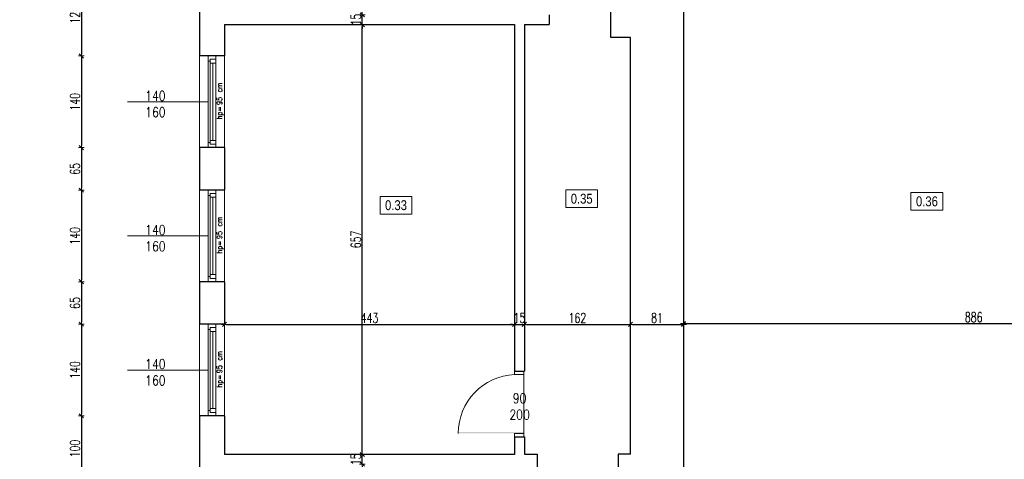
# Model space of a CAD drawing. Header units: millimetres. Extents: x 0 to 111311, y -48878 to -25280.
# Tile 93 of 244: x 75994 to 77497, y -28843 to -28171. Entities that reach past the tile are written whole.
import ezdxf

# ---------------------------------------------------------------- set-up
doc = ezdxf.new("R2010")
doc.units = ezdxf.units.MM
doc.layers.get('Defpoints').update_dxf_attribs({"color": 30})
for name, color, linetype, lineweight in [('J opisy', 7, 'Continuous', 9), ('J stolarka_okna', 144, 'Continuous', 0), ('J wymiary', 1, 'Continuous', 9), ('OPIS', 7, 'Continuous', 5), ('sciany', 252, 'Continuous', 30)]:
    doc.layers.add(name, color=color, linetype=linetype, lineweight=lineweight)
doc.styles.add('ADESK2', font='simplex', dxfattribs={"width": 0.7})
doc.styles.add('MtXpl_simplex_shx', font='simplex.shx')
doc.styles.get("Standard").update_dxf_attribs({"font": 'arial.ttf'})
doc.dimstyles.new('1-100', dxfattribs={"dimscale": 1.5, "dimtxt": 10, "dimasz": 2, "dimexe": 1, "dimexo": 1, "dimgap": 1.5, "dimtad": 1, "dimdec": 0, "dimrnd": 0.5, "dimdsep": 46, "dimtxsty": 'ADESK2', "dimblk": 'wymiar', "dimcen": -1, "dimdle": 5, "dimse1": 1, "dimse2": 1, "dimclrd": 256, "dimclre": 256, "dimclrt": 256, "dimadec": 0, "dimazin": 0, "dimtfac": 1, "dimtdec": 0, "dimtix": 1, "dimtmove": 0, "dimatfit": 3, "dimfxl": 20, "dimfxlon": 1, "dimtolj": 1, "dimtzin": 0, "dimarcsym": 0})

# ---------------------------------------------------------------- blocks, each defined once
blk = doc.blocks.new('wymiar')
for p, q in [((1.5, 0), (-1.5, 0)), ((1.06, 1.06), (-1.06, -1.06)), ((0, 1.5), (0, -1.5))]:
    blk.add_line(p, q)
blk = doc.blocks.new('*D2738')
at = {"layer": 'Defpoints', "color": 0, "ltscale": 4}
for p in [(76516.8, -28835.3), (76516.8, -28835.3), (76516.8, -28850.3)]:
    blk.add_point(p, dxfattribs=at)
at = {"layer": 'J wymiary', "lineweight": -2}
for p, q in [((76516.8, -28832.3), (76516.8, -28829.3)), ((76516.8, -28850.3), (76516.8, -28835.3)), ((76516.8, -28853.3), (76516.8, -28856.3))]:
    blk.add_line(p, q, dxfattribs=at)
at = {"layer": 'J wymiary', "lineweight": -2, "ltscale": 4, "xscale": 3, "yscale": 3, "zscale": 3}
for p, rotation in [((76516.8, -28835.3), 270), ((76516.8, -28850.3), 90)]:
    blk.add_blockref('wymiar', p, dxfattribs=dict(at, rotation=rotation))
at = {"layer": 'J wymiary', "ltscale": 4, "insert": (76507, -28842.8), "char_height": 15, "attachment_point": 5, "rotation": 90, "style": 'ADESK2'}
blk.add_mtext('\\A1;15', dxfattribs=at)
blk = doc.blocks.new('*D2739')
at = {"layer": 'Defpoints', "color": 0, "ltscale": 4}
for p in [(76516.8, -28178.3), (76516.8, -28178.3), (76516.8, -28835.3)]:
    blk.add_point(p, dxfattribs=at)
at = {"layer": 'J wymiary', "lineweight": -2}
blk.add_line((76516.8, -28832.3), (76516.8, -28181.3), dxfattribs=at)
at = {"layer": 'J wymiary', "lineweight": -2, "ltscale": 4, "xscale": 3, "yscale": 3, "zscale": 3}
for p, rotation in [((76516.8, -28178.3), 90), ((76516.8, -28835.3), 270)]:
    blk.add_blockref('wymiar', p, dxfattribs=dict(at, rotation=rotation))
at = {"layer": 'J wymiary', "ltscale": 4, "insert": (76507, -28506.8), "char_height": 15, "attachment_point": 5, "rotation": 90, "style": 'ADESK2'}
blk.add_mtext('\\A1;657', dxfattribs=at)
blk = doc.blocks.new('*D2740')
at = {"layer": 'Defpoints', "color": 0, "ltscale": 4}
for p in [(76516.8, -28163.3), (76516.8, -28163.3), (76516.8, -28178.3)]:
    blk.add_point(p, dxfattribs=at)
at = {"layer": 'J wymiary', "lineweight": -2}
for p, q in [((76516.8, -28160.3), (76516.8, -28157.3)), ((76516.8, -28178.3), (76516.8, -28163.3)), ((76516.8, -28181.3), (76516.8, -28184.3))]:
    blk.add_line(p, q, dxfattribs=at)
at = {"layer": 'J wymiary', "lineweight": -2, "ltscale": 4, "xscale": 3, "yscale": 3, "zscale": 3}
for p, rotation in [((76516.8, -28163.3), 270), ((76516.8, -28178.3), 90)]:
    blk.add_blockref('wymiar', p, dxfattribs=dict(at, rotation=rotation))
at = {"layer": 'J wymiary', "ltscale": 4, "insert": (76507, -28170.8), "char_height": 15, "attachment_point": 5, "rotation": 90, "style": 'ADESK2'}
blk.add_mtext('\\A1;15', dxfattribs=at)
blk = doc.blocks.new('*D2753')
at = {"layer": 'Defpoints', "color": 0, "ltscale": 4}
for p in [(76784.3, -28834.9), (76907.3, -28834.9), (76907.3, -28897.5)]:
    blk.add_point(p, dxfattribs=at)
at = {"layer": 'J wymiary', "lineweight": -2}
blk.add_line((76787.3, -28897.5), (76904.3, -28897.5), dxfattribs=at)
at = {"layer": 'J wymiary', "lineweight": -2, "ltscale": 4, "xscale": 3, "yscale": 3, "zscale": 3, "rotation": 180}
blk.add_blockref('wymiar', (76784.3, -28897.5), dxfattribs=at)
at = {"layer": 'J wymiary', "lineweight": -2, "ltscale": 4, "xscale": 3, "yscale": 3, "zscale": 3}
blk.add_blockref('wymiar', (76907.3, -28897.5), dxfattribs=at)
at = {"layer": 'J wymiary', "ltscale": 4, "insert": (76845.8, -28887.8), "char_height": 15, "attachment_point": 5, "style": 'ADESK2'}
blk.add_mtext('\\A1;123', dxfattribs=at)
blk = doc.blocks.new('*D2754')
at = {"layer": 'Defpoints', "color": 0, "ltscale": 4}
for p in [(76306.3, -28636.3), (76749.3, -28636.3), (76749.3, -28636.5)]:
    blk.add_point(p, dxfattribs=at)
at = {"layer": 'J wymiary', "lineweight": -2}
blk.add_line((76309.3, -28636.5), (76746.3, -28636.5), dxfattribs=at)
at = {"layer": 'J wymiary', "lineweight": -2, "ltscale": 4, "xscale": 3, "yscale": 3, "zscale": 3, "rotation": 180}
blk.add_blockref('wymiar', (76306.3, -28636.5), dxfattribs=at)
at = {"layer": 'J wymiary', "lineweight": -2, "ltscale": 4, "xscale": 3, "yscale": 3, "zscale": 3}
blk.add_blockref('wymiar', (76749.3, -28636.5), dxfattribs=at)
at = {"layer": 'J wymiary', "ltscale": 4, "insert": (76527.8, -28626.7), "char_height": 15, "attachment_point": 5, "style": 'ADESK2'}
blk.add_mtext('\\A1;443', dxfattribs=at)
blk = doc.blocks.new('*D2755')
at = {"layer": 'Defpoints', "color": 0, "ltscale": 4}
for p in [(76749.3, -28636.5), (76764.3, -28636.5), (76764.3, -28636.5)]:
    blk.add_point(p, dxfattribs=at)
at = {"layer": 'J wymiary', "lineweight": -2}
for p, q in [((76746.3, -28636.5), (76743.3, -28636.5)), ((76749.3, -28636.5), (76764.3, -28636.5)), ((76767.3, -28636.5), (76770.3, -28636.5))]:
    blk.add_line(p, q, dxfattribs=at)
at = {"layer": 'J wymiary', "lineweight": -2, "ltscale": 4, "xscale": 3, "yscale": 3, "zscale": 3}
blk.add_blockref('wymiar', (76749.3, -28636.5), dxfattribs=at)
at = {"layer": 'J wymiary', "lineweight": -2, "ltscale": 4, "xscale": 3, "yscale": 3, "zscale": 3, "rotation": 180}
blk.add_blockref('wymiar', (76764.3, -28636.5), dxfattribs=at)
at = {"layer": 'J wymiary', "ltscale": 4, "insert": (76756.8, -28626.7), "char_height": 15, "attachment_point": 5, "style": 'ADESK2'}
blk.add_mtext('\\A1;15', dxfattribs=at)
blk = doc.blocks.new('*D2756')
at = {"layer": 'Defpoints', "color": 0, "ltscale": 4}
for p in [(76764.3, -28636.5), (76926.3, -28636.5), (76926.3, -28636.5)]:
    blk.add_point(p, dxfattribs=at)
at = {"layer": 'J wymiary', "lineweight": -2}
blk.add_line((76767.3, -28636.5), (76923.3, -28636.5), dxfattribs=at)
at = {"layer": 'J wymiary', "lineweight": -2, "ltscale": 4, "xscale": 3, "yscale": 3, "zscale": 3, "rotation": 180}
blk.add_blockref('wymiar', (76764.3, -28636.5), dxfattribs=at)
at = {"layer": 'J wymiary', "lineweight": -2, "ltscale": 4, "xscale": 3, "yscale": 3, "zscale": 3}
blk.add_blockref('wymiar', (76926.3, -28636.5), dxfattribs=at)
at = {"layer": 'J wymiary', "ltscale": 4, "insert": (76845.3, -28626.7), "char_height": 15, "attachment_point": 5, "style": 'ADESK2'}
blk.add_mtext('\\A1;162', dxfattribs=at)
blk = doc.blocks.new('*D2757')
at = {"layer": 'Defpoints', "color": 0, "ltscale": 4}
for p in [(76926.3, -28636.5), (77007.3, -28636.5), (77007.3, -28636.5)]:
    blk.add_point(p, dxfattribs=at)
at = {"layer": 'J wymiary', "lineweight": -2}
blk.add_line((76929.3, -28636.5), (77004.3, -28636.5), dxfattribs=at)
at = {"layer": 'J wymiary', "lineweight": -2, "ltscale": 4, "xscale": 3, "yscale": 3, "zscale": 3, "rotation": 180}
blk.add_blockref('wymiar', (76926.3, -28636.5), dxfattribs=at)
at = {"layer": 'J wymiary', "lineweight": -2, "ltscale": 4, "xscale": 3, "yscale": 3, "zscale": 3}
blk.add_blockref('wymiar', (77007.3, -28636.5), dxfattribs=at)
at = {"layer": 'J wymiary', "ltscale": 4, "insert": (76966.8, -28626.7), "char_height": 15, "attachment_point": 5, "style": 'ADESK2'}
blk.add_mtext('\\A1;81', dxfattribs=at)
blk = doc.blocks.new('*D2758')
at = {"layer": 'Defpoints', "color": 0, "ltscale": 4}
for p in [(77007.3, -28635.3), (77893.3, -28635.3), (77893.3, -28635.3)]:
    blk.add_point(p, dxfattribs=at)
at = {"layer": 'J wymiary', "lineweight": -2}
blk.add_line((77010.3, -28635.3), (77890.3, -28635.3), dxfattribs=at)
at = {"layer": 'J wymiary', "lineweight": -2, "ltscale": 4, "xscale": 3, "yscale": 3, "zscale": 3, "rotation": 180}
blk.add_blockref('wymiar', (77007.3, -28635.3), dxfattribs=at)
at = {"layer": 'J wymiary', "lineweight": -2, "ltscale": 4, "xscale": 3, "yscale": 3, "zscale": 3}
blk.add_blockref('wymiar', (77893.3, -28635.3), dxfattribs=at)
at = {"layer": 'J wymiary', "ltscale": 4, "insert": (77450.3, -28625.5), "char_height": 15, "attachment_point": 5, "style": 'ADESK2'}
blk.add_mtext('\\A1;886', dxfattribs=at)
blk = doc.blocks.new('*D2837')
at = {"layer": 'Defpoints', "color": 0, "ltscale": 4}
for p in [(81646.5, -27117.4), (76276.3, -27461.3), (81646.5, -30494.4)]:
    blk.add_point(p, dxfattribs=at)
at = {"layer": 'J wymiary', "lineweight": -2}
blk.add_line((76279.3, -27117.4), (81643.5, -27117.4), dxfattribs=at)
at = {"layer": 'J wymiary', "lineweight": -2, "ltscale": 4, "xscale": 3, "yscale": 3, "zscale": 3, "rotation": 180}
blk.add_blockref('wymiar', (76276.3, -27117.4), dxfattribs=at)
at = {"layer": 'J wymiary', "lineweight": -2, "ltscale": 4, "xscale": 3, "yscale": 3, "zscale": 3}
blk.add_blockref('wymiar', (81646.5, -27117.4), dxfattribs=at)
at = {"layer": 'J wymiary', "ltscale": 4, "insert": (78961.4, -27107.7), "char_height": 15, "attachment_point": 5, "style": 'ADESK2'}
blk.add_mtext('\\A1;5370', dxfattribs=at)
blk = doc.blocks.new('*D2899')
at = {"layer": 'Defpoints', "color": 0, "ltscale": 4}
for p in [(76284.2, -28100.3), (76087.8, -28226.3), (76282.3, -28226.3)]:
    blk.add_point(p, dxfattribs=at)
at = {"layer": 'J wymiary', "lineweight": -2}
blk.add_line((76087.8, -28103.3), (76087.8, -28223.3), dxfattribs=at)
at = {"layer": 'J wymiary', "lineweight": -2, "ltscale": 4, "xscale": 3, "yscale": 3, "zscale": 3}
for p, rotation in [((76087.8, -28100.3), 90), ((76087.8, -28226.3), 270)]:
    blk.add_blockref('wymiar', p, dxfattribs=dict(at, rotation=rotation))
at = {"layer": 'J wymiary', "ltscale": 4, "insert": (76078, -28163.3), "char_height": 15, "attachment_point": 5, "rotation": 90, "style": 'ADESK2'}
blk.add_mtext('\\A1;126', dxfattribs=at)
blk = doc.blocks.new('*D2900')
at = {"layer": 'Defpoints', "color": 0, "ltscale": 4}
for p in [(76282.3, -28226.3), (76087.8, -28366.3), (76280.3, -28366.3)]:
    blk.add_point(p, dxfattribs=at)
at = {"layer": 'J wymiary', "lineweight": -2}
blk.add_line((76087.8, -28229.3), (76087.8, -28363.3), dxfattribs=at)
at = {"layer": 'J wymiary', "lineweight": -2, "ltscale": 4, "xscale": 3, "yscale": 3, "zscale": 3}
for p, rotation in [((76087.8, -28226.3), 90), ((76087.8, -28366.3), 270)]:
    blk.add_blockref('wymiar', p, dxfattribs=dict(at, rotation=rotation))
at = {"layer": 'J wymiary', "ltscale": 4, "insert": (76078, -28296.3), "char_height": 15, "attachment_point": 5, "rotation": 90, "style": 'ADESK2'}
blk.add_mtext('\\A1;140', dxfattribs=at)
blk = doc.blocks.new('*D2901')
at = {"layer": 'Defpoints', "color": 0, "ltscale": 4}
for p in [(76280.3, -28366.3), (76087.8, -28431.3), (76282.3, -28431.3)]:
    blk.add_point(p, dxfattribs=at)
at = {"layer": 'J wymiary', "lineweight": -2}
blk.add_line((76087.8, -28369.3), (76087.8, -28428.3), dxfattribs=at)
at = {"layer": 'J wymiary', "lineweight": -2, "ltscale": 4, "xscale": 3, "yscale": 3, "zscale": 3}
for p, rotation in [((76087.8, -28366.3), 90), ((76087.8, -28431.3), 270)]:
    blk.add_blockref('wymiar', p, dxfattribs=dict(at, rotation=rotation))
at = {"layer": 'J wymiary', "ltscale": 4, "insert": (76078, -28398.8), "char_height": 15, "attachment_point": 5, "rotation": 90, "style": 'ADESK2'}
blk.add_mtext('\\A1;65', dxfattribs=at)
blk = doc.blocks.new('*D2902')
at = {"layer": 'Defpoints', "color": 0, "ltscale": 4}
for p in [(76282.3, -28431.3), (76087.8, -28571.3), (76281.3, -28571.3)]:
    blk.add_point(p, dxfattribs=at)
at = {"layer": 'J wymiary', "lineweight": -2}
blk.add_line((76087.8, -28434.3), (76087.8, -28568.3), dxfattribs=at)
at = {"layer": 'J wymiary', "lineweight": -2, "ltscale": 4, "xscale": 3, "yscale": 3, "zscale": 3}
for p, rotation in [((76087.8, -28431.3), 90), ((76087.8, -28571.3), 270)]:
    blk.add_blockref('wymiar', p, dxfattribs=dict(at, rotation=rotation))
at = {"layer": 'J wymiary', "ltscale": 4, "insert": (76078, -28501.3), "char_height": 15, "attachment_point": 5, "rotation": 90, "style": 'ADESK2'}
blk.add_mtext('\\A1;140', dxfattribs=at)
blk = doc.blocks.new('*D2903')
at = {"layer": 'Defpoints', "color": 0, "ltscale": 4}
for p in [(76281.3, -28571.3), (76087.8, -28636.3), (76279.9, -28636.3)]:
    blk.add_point(p, dxfattribs=at)
at = {"layer": 'J wymiary', "lineweight": -2}
blk.add_line((76087.8, -28574.3), (76087.8, -28633.3), dxfattribs=at)
at = {"layer": 'J wymiary', "lineweight": -2, "ltscale": 4, "xscale": 3, "yscale": 3, "zscale": 3}
for p, rotation in [((76087.8, -28571.3), 90), ((76087.8, -28636.3), 270)]:
    blk.add_blockref('wymiar', p, dxfattribs=dict(at, rotation=rotation))
at = {"layer": 'J wymiary', "ltscale": 4, "insert": (76078, -28603.8), "char_height": 15, "attachment_point": 5, "rotation": 90, "style": 'ADESK2'}
blk.add_mtext('\\A1;65', dxfattribs=at)
blk = doc.blocks.new('*D2904')
at = {"layer": 'Defpoints', "color": 0, "ltscale": 4}
for p in [(76279.9, -28636.3), (76087.8, -28776.3), (76282.3, -28776.3)]:
    blk.add_point(p, dxfattribs=at)
at = {"layer": 'J wymiary', "lineweight": -2}
blk.add_line((76087.8, -28639.3), (76087.8, -28773.3), dxfattribs=at)
at = {"layer": 'J wymiary', "lineweight": -2, "ltscale": 4, "xscale": 3, "yscale": 3, "zscale": 3}
for p, rotation in [((76087.8, -28636.3), 90), ((76087.8, -28776.3), 270)]:
    blk.add_blockref('wymiar', p, dxfattribs=dict(at, rotation=rotation))
at = {"layer": 'J wymiary', "ltscale": 4, "insert": (76078, -28706.3), "char_height": 15, "attachment_point": 5, "rotation": 90, "style": 'ADESK2'}
blk.add_mtext('\\A1;140', dxfattribs=at)
blk = doc.blocks.new('*D2905')
at = {"layer": 'Defpoints', "color": 0, "ltscale": 4}
for p in [(76282.3, -28776.3), (76087.8, -28876.3), (76268.3, -28876.3)]:
    blk.add_point(p, dxfattribs=at)
at = {"layer": 'J wymiary', "lineweight": -2}
blk.add_line((76087.8, -28779.3), (76087.8, -28873.3), dxfattribs=at)
at = {"layer": 'J wymiary', "lineweight": -2, "ltscale": 4, "xscale": 3, "yscale": 3, "zscale": 3}
for p, rotation in [((76087.8, -28776.3), 90), ((76087.8, -28876.3), 270)]:
    blk.add_blockref('wymiar', p, dxfattribs=dict(at, rotation=rotation))
at = {"layer": 'J wymiary', "ltscale": 4, "insert": (76078, -28826.3), "char_height": 15, "attachment_point": 5, "rotation": 90, "style": 'ADESK2'}
blk.add_mtext('\\A1;100', dxfattribs=at)
blk = doc.blocks.new('*D2936')
at = {"layer": 'Defpoints', "color": 0, "ltscale": 4}
for p in [(75952.5, -27461.3), (76323.4, -27461.3), (76934.3, -30487.3)]:
    blk.add_point(p, dxfattribs=at)
at = {"layer": 'J wymiary', "lineweight": -2}
blk.add_line((75952.5, -30484.3), (75952.5, -27464.3), dxfattribs=at)
at = {"layer": 'J wymiary', "lineweight": -2, "ltscale": 4, "xscale": 3, "yscale": 3, "zscale": 3}
for p, rotation in [((75952.5, -27461.3), 90), ((75952.5, -30487.3), 270)]:
    blk.add_blockref('wymiar', p, dxfattribs=dict(at, rotation=rotation))
at = {"layer": 'J wymiary', "ltscale": 4, "insert": (75942.7, -28974.3), "char_height": 15, "attachment_point": 5, "rotation": 90, "style": 'ADESK2'}
blk.add_mtext('\\A1;3026', dxfattribs=at)
blk = doc.blocks.new('*D2941')
at = {"layer": 'Defpoints', "color": 0, "ltscale": 4}
for p in [(76276.3, -27461.3), (75803.9, -32295.5), (76972.6, -32295.5)]:
    blk.add_point(p, dxfattribs=at)
at = {"layer": 'J wymiary', "lineweight": -2}
blk.add_line((75803.9, -27464.3), (75803.9, -32292.5), dxfattribs=at)
at = {"layer": 'J wymiary', "lineweight": -2, "ltscale": 4, "xscale": 3, "yscale": 3, "zscale": 3}
for p, rotation in [((75803.9, -27461.3), 90), ((75803.9, -32295.5), 270)]:
    blk.add_blockref('wymiar', p, dxfattribs=dict(at, rotation=rotation))
at = {"layer": 'J wymiary', "ltscale": 4, "insert": (75794.1, -29878.4), "char_height": 15, "attachment_point": 5, "rotation": 90, "style": 'ADESK2'}
blk.add_mtext('\\A1;4834', dxfattribs=at)

msp = doc.modelspace()

# ---------------------------------------------------------------- linework, layer by layer
at = {"layer": 'J opisy', "linetype": 'Continuous', "lineweight": 9}
for p, q in [((76281.272, -28296.284), (76158.272, -28296.284)), ((76281.272, -28501.284), (76158.272, -28501.284)), ((76281.272, -28706.284), (76158.272, -28706.284))]:
    msp.add_line(p, q, dxfattribs=at)
at = {"layer": 'J opisy'}
msp.add_line((76782.422, -28758.284), (76732.422, -28758.284), dxfattribs=at)
at = {"layer": 'J stolarka_okna', "linetype": 'Continuous', "lineweight": 9}
for p, q in [((76268.272, -28366.284), (76268.272, -28226.284)), ((76281.272, -28226.284), (76281.272, -28366.284)), ((76284.272, -28234.284), (76281.272, -28234.284)), ((76287.272, -28231.284), (76284.272, -28231.284)), ((76284.272, -28231.284), (76284.272, -28237.284)), ((76293.272, -28231.284), (76287.272, -28231.284)), ((76293.272, -28366.284), (76293.272, -28226.284)), ((76306.272, -28226.284), (76306.272, -28366.284)), ((76293.272, -28237.284), (76284.272, -28237.284)), ((76284.272, -28237.284), (76284.272, -28355.284)), ((76288.772, -28355.284), (76288.772, -28237.284)), ((76284.272, -28358.284), (76281.272, -28358.284)), ((76284.272, -28355.284), (76293.272, -28355.284)), ((76284.272, -28355.284), (76284.272, -28361.284)), ((76287.272, -28361.284), (76284.272, -28361.284)), ((76287.272, -28361.284), (76293.272, -28361.284)), ((76268.272, -28571.284), (76268.272, -28431.284)), ((76281.272, -28431.284), (76281.272, -28571.284)), ((76284.272, -28439.284), (76281.272, -28439.284)), ((76287.272, -28436.284), (76284.272, -28436.284)), ((76284.272, -28436.284), (76284.272, -28442.284)), ((76293.272, -28442.284), (76284.272, -28442.284)), ((76284.272, -28442.284), (76284.272, -28560.284)), ((76293.272, -28436.284), (76287.272, -28436.284)), ((76288.772, -28560.284), (76288.772, -28442.284)), ((76293.272, -28571.284), (76293.272, -28431.284)), ((76306.272, -28431.284), (76306.272, -28571.284)), ((76284.272, -28563.284), (76281.272, -28563.284)), ((76284.272, -28560.284), (76293.272, -28560.284)), ((76284.272, -28560.284), (76284.272, -28566.284)), ((76287.272, -28566.284), (76284.272, -28566.284)), ((76287.272, -28566.284), (76293.272, -28566.284)), ((76268.272, -28776.284), (76268.272, -28636.284)), ((76281.272, -28636.284), (76281.272, -28776.284)), ((76293.272, -28776.284), (76293.272, -28636.284)), ((76306.272, -28636.284), (76306.272, -28776.284)), ((76284.272, -28644.284), (76281.272, -28644.284)), ((76287.272, -28641.284), (76284.272, -28641.284)), ((76284.272, -28641.284), (76284.272, -28647.284)), ((76293.272, -28647.284), (76284.272, -28647.284)), ((76284.272, -28647.284), (76284.272, -28765.284)), ((76293.272, -28641.284), (76287.272, -28641.284)), ((76288.772, -28765.284), (76288.772, -28647.284)), ((76284.272, -28768.284), (76281.272, -28768.284)), ((76284.272, -28765.284), (76293.272, -28765.284)), ((76284.272, -28765.284), (76284.272, -28771.284)), ((76287.272, -28771.284), (76284.272, -28771.284)), ((76287.272, -28771.284), (76293.272, -28771.284))]:
    msp.add_line(p, q, dxfattribs=at)
at = {"layer": 'J stolarka_okna'}
for p, q in [((76749.272, -28708.284), (76749.272, -28713.284)), ((76763.272, -28713.284), (76749.272, -28713.284)), ((76763.272, -28713.284), (76763.272, -28708.284)), ((76763.272, -28803.284), (76749.272, -28803.284)), ((76749.272, -28803.284), (76749.272, -28808.284)), ((76763.272, -28808.284), (76763.272, -28803.284))]:
    msp.add_line(p, q, dxfattribs=at)
msp.add_solid([(76663.272, -28801.054), (76663.272, -28803.18), (76763.272, -28801.054), (76763.272, -28803.054)], dxfattribs=at)
at = {"layer": 'OPIS'}
for points in [[(76592.585, -28467.862), (76543.835, -28467.862), (76543.835, -28440.987), (76592.585, -28440.987)], [(76876.151, -28457.941), (76827.401, -28457.941), (76827.401, -28431.066), (76876.151, -28431.066)], [(77403.302, -28462), (77354.552, -28462), (77354.552, -28435.125), (77403.302, -28435.125)]]:
    msp.add_lwpolyline(points, close=True, dxfattribs=at)
at = {"layer": 'sciany'}
for p, q in [((77007.272, -27681.284), (77007.272, -29298.284)), ((76268.272, -28100.284), (76268.272, -28226.284)), ((76896.272, -28197.911), (76896.272, -28145.911)), ((76802.272, -28163.284), (76802.272, -28178.284)), ((76306.272, -28178.284), (76306.272, -28226.284)), ((76306.272, -28178.284), (76749.272, -28178.284)), ((76749.272, -28178.284), (76749.272, -28708.284)), ((76764.272, -28178.284), (76802.272, -28178.284)), ((76764.272, -28178.284), (76764.272, -28708.284)), ((76926.272, -28197.911), (76896.272, -28197.911)), ((76926.272, -28834.911), (76926.272, -28197.911)), ((76306.272, -28226.284), (76268.272, -28226.284)), ((76268.272, -28366.284), (76268.272, -28431.284)), ((76306.272, -28366.284), (76268.272, -28366.284)), ((76306.272, -28366.284), (76306.272, -28431.284)), ((76306.272, -28431.284), (76268.272, -28431.284)), ((76268.272, -28571.284), (76268.272, -28636.284)), ((76306.272, -28571.284), (76268.272, -28571.284)), ((76306.272, -28571.284), (76306.272, -28636.284)), ((76306.272, -28636.284), (76268.272, -28636.284)), ((76749.272, -28708.284), (76764.272, -28708.284)), ((76268.272, -28776.284), (76268.272, -28876.284)), ((76306.272, -28776.284), (76268.272, -28776.284)), ((76306.272, -28776.284), (76306.272, -28835.284)), ((76749.272, -28808.284), (76749.272, -28835.284)), ((76749.272, -28808.284), (76764.272, -28808.284)), ((76764.272, -28808.284), (76764.272, -28834.911)), ((76749.272, -28835.284), (76306.272, -28835.284)), ((76764.272, -28834.911), (76784.272, -28834.911)), ((76784.272, -29504.284), (76784.272, -28834.911)), ((76926.272, -28834.911), (76907.272, -28834.911)), ((76907.272, -28834.911), (76907.272, -28885.911))]:
    msp.add_line(p, q, dxfattribs=at)

# ---------------------------------------------------------------- texts
at = {"layer": 'J opisy', "style": 'MtXpl_simplex_shx', "width": 0.9}
for s, p in [('cm', (76302.549, -28282.014)), ('95', (76302.549, -28301.214)), ('hp=', (76302.549, -28323.157)), ('cm', (76302.549, -28487.014)), ('95', (76302.549, -28506.214)), ('hp=', (76302.549, -28528.157)), ('cm', (76302.549, -28692.014)), ('95', (76302.549, -28711.214)), ('hp=', (76302.549, -28733.157))]:
    msp.add_text(s, height=8, rotation=90, dxfattribs=at).set_placement(p)
at = {"layer": 'J opisy', "char_height": 15, "width": 30.20626, "attachment_point": 5, "line_spacing_factor": 0.771429}
for insert in [(76200.794, -28299.714), (76200.794, -28504.714), (76200.794, -28709.714)]:
    msp.add_mtext('\\pxsm1;{\\Fsimplex|c238;\\W0.8;140\\Fsimplex|c0;\\P\\Fsimplex|c238;160}', dxfattribs=dict(at, insert=insert))
at = {"layer": 'OPIS', "char_height": 15, "width": 51.48983, "attachment_point": 5, "line_spacing_factor": 0.857143}
for s, insert in [('{\\fArial Narrow|b0|i0|c238|p34;0.35}', (76851.776, -28444.504)), ('{\\fArial Narrow|b0|i0|c238|p34;0.36}', (77378.927, -28448.562)), ('{\\fArial Narrow|b0|i0|c238|p34;0.33}', (76568.21, -28454.424))]:
    msp.add_mtext(s, dxfattribs=dict(at, insert=insert))

# ---------------------------------------------------------------- dimensions: what is measured, and where the dimension line sits
at = {"layer": 'J wymiary'}
for base, p1, p2, picture, middle in [((76087.77, -28226.284), (76284.201, -28100.284), (76282.253, -28226.284), '*D2899', (76078.02, -28163.284)), ((76087.77, -28366.284), (76282.253, -28226.284), (76280.306, -28366.284), '*D2900', (76078.02, -28296.284)), ((76087.77, -28431.284), (76280.306, -28366.284), (76282.253, -28431.284), '*D2901', (76078.02, -28398.784)), ((76087.77, -28571.284), (76282.253, -28431.284), (76281.272, -28571.284), '*D2902', (76078.02, -28501.284)), ((76087.77, -28636.284), (76281.272, -28571.284), (76279.916, -28636.284), '*D2903', (76078.02, -28603.784)), ((76087.77, -28776.284), (76279.916, -28636.284), (76282.253, -28776.284), '*D2904', (76078.02, -28706.284)), ((76087.77, -28876.284), (76282.253, -28776.284), (76268.272, -28876.284), '*D2905', (76078.02, -28826.284))]:
    dim = msp.add_linear_dim(base=base, p1=p1, p2=p2, angle=90, dimstyle='1-100', override={"dimblk": 'wymiar'}, dxfattribs=at)
    dim.commit()
    dim.dimension.update_dxf_attribs({"geometry": picture, "text_midpoint": middle})
for base, p1, p2, picture, middle in [((76516.784, -28163.284), (76516.784, -28178.284), (76516.784, -28163.284), '*D2740', (76507.034, -28170.784)), ((76516.784, -28178.284), (76516.784, -28835.284), (76516.784, -28178.284), '*D2739', (76507.034, -28506.784)), ((76516.784, -28835.284), (76516.784, -28850.284), (76516.784, -28835.284), '*D2738', (76507.034, -28842.784))]:
    dim = msp.add_linear_dim(base=base, p1=p1, p2=p2, angle=90, dimstyle='1-100', dxfattribs=at)
    dim.commit()
    dim.dimension.update_dxf_attribs({"geometry": picture, "text_midpoint": middle})
for base, p1, p2, picture, middle in [((76749.272, -28636.465), (76306.272, -28636.284), (76749.272, -28636.284), '*D2754', (76527.772, -28626.715)), ((76764.272, -28636.465), (76749.272, -28636.465), (76764.272, -28636.465), '*D2755', (76756.772, -28626.715)), ((76926.272, -28636.465), (76764.272, -28636.465), (76926.272, -28636.465), '*D2756', (76845.272, -28626.715)), ((77007.272, -28636.465), (76926.272, -28636.465), (77007.272, -28636.465), '*D2757', (76966.772, -28626.715)), ((77893.272, -28635.284), (77007.272, -28635.284), (77893.272, -28635.284), '*D2758', (77450.272, -28625.534)), ((76907.272, -28897.503), (76784.272, -28834.911), (76907.272, -28834.911), '*D2753', (76845.772, -28887.753))]:
    dim = msp.add_linear_dim(base=base, p1=p1, p2=p2, dimstyle='1-100', dxfattribs=at)
    dim.commit()
    dim.dimension.update_dxf_attribs({"geometry": picture, "text_midpoint": middle})

# ---------------------------------------------------------------- next in the draw order: texts
at = {"layer": 'J opisy', "insert": (76756.989, -28761.988), "char_height": 15, "width": 85.22639, "attachment_point": 5, "rotation": 0.004545, "line_spacing_factor": 0.771429, "bg_fill": 2}
msp.add_mtext('\\pxsm1;{\\Fsimplex.shx|c238;\\W0.8;90\\P200}', dxfattribs=at)

# ---------------------------------------------------------------- next in the draw order: linework, layer by layer
at = {"layer": 'J stolarka_okna'}
msp.add_line((76763.272, -28713.284), (76763.272, -28803.284), dxfattribs=at)
msp.add_arc((76753.256, -28803.18), 89.984, 92.537795, 180, dxfattribs=at)

# ---------------------------------------------------------------- next in the draw order: dimensions: what is measured, and where the dimension line sits
at = {"layer": 'J wymiary'}
dim = msp.add_linear_dim(base=(81646.498, -27117.446), p1=(76276.272, -27461.284), p2=(81646.498, -30494.434), dimstyle='1-100', override={"dimblk": 'wymiar'}, dxfattribs=at)
dim.commit()
dim.dimension.update_dxf_attribs({"geometry": '*D2837', "text_midpoint": (78961.385, -27107.696)})
for base, p1, p2, picture, middle in [((75803.867, -32295.51), (76276.272, -27461.284), (76972.637, -32295.51), '*D2941', (75794.117, -29878.397)), ((75952.474, -27461.284), (76934.272, -30487.284), (76323.406, -27461.284), '*D2936', (75942.724, -28974.284))]:
    dim = msp.add_linear_dim(base=base, p1=p1, p2=p2, angle=90, dimstyle='1-100', override={"dimblk": 'wymiar'}, dxfattribs=at)
    dim.commit()
    dim.dimension.update_dxf_attribs({"geometry": picture, "text_midpoint": middle})

doc.saveas('drawing.dxf')
